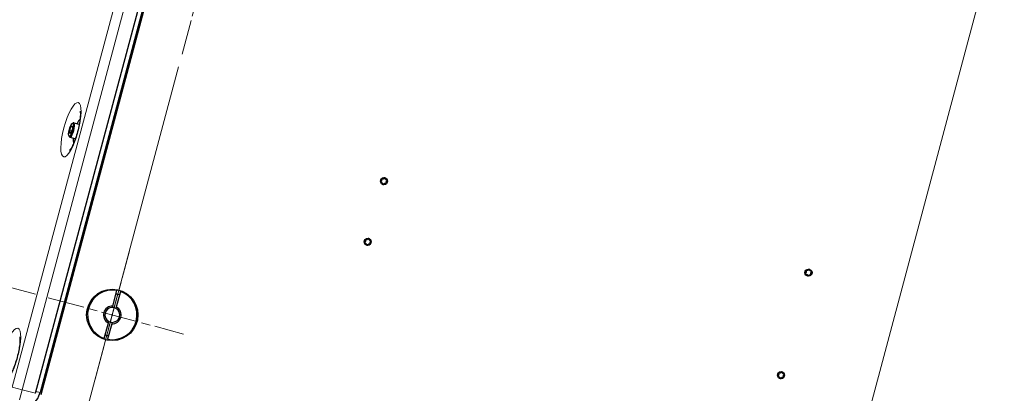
# Model space of a CAD drawing. Header units: millimetres. Extents: x 90 to 4365, y 90 to 3088.
# Tile 28 of 41: x 2469 to 3026, y 769 to 980. Entities that reach past the tile are written whole.
import ezdxf

# ---------------------------------------------------------------- set-up
doc = ezdxf.new("R2010")
doc.units = ezdxf.units.MM
doc.header["$LTSCALE"] = 15
doc.linetypes.add('CHAIN', pattern=[0.3543, 0.2362, -0.0295, 0.0591, -0.0295])
for name, color, linetype, lineweight, true_color in [('Centro (ISO)', 7, 'Continuous', 15, 0x0080bf), ('Quota (ISO)', 7, 'Continuous', 15, 0x008000), ('Visibile sottile (ISO)', 9, 'Continuous', 18, 0x808080)]:
    doc.layers.add(name, color=color, linetype=linetype, lineweight=lineweight, true_color=true_color)
doc.layers.add('Visibile (ISO)', color=7, linetype='Continuous', lineweight=25)
doc.styles.add('Testo nota (ISO)', font='tahoma.ttf')
doc.dimstyles.new('Default (ISO)', dxfattribs={"dimscale": 15, "dimtxt": 2, "dimasz": 1.5, "dimexe": 2, "dimexo": 0.5, "dimgap": 0.5, "dimtad": 1, "dimtoh": 1, "dimrnd": 1e-08, "dimtxsty": 'Testo nota (ISO)', "dimblk": 'Filled-1', "dimcen": 0.09, "dimdle": 10, "dimclrd": 256, "dimclre": 256, "dimclrt": 256, "dimazin": 2, "dimtfac": 0.75, "dimtmove": 0, "dimatfit": 3, "dimfxl": 0, "dimtolj": 1, "dimtzin": 0, "dimlwd": -1, "dimlwe": -1, "dimarcsym": 0})

# ---------------------------------------------------------------- blocks, each defined once
blk = doc.blocks.new('Filled-1')
at = {"color": 0}
for p, q in [((0, 0), (-1, 0.333)), ((-1, 0.333), (-1, -0.333)), ((-1, 0), (0, 0)), ((-1, -0.333), (0, 0))]:
    blk.add_line(p, q, dxfattribs=at)
at = {"color": 0, "flags": 128}
blk.add_lwpolyline([(-1, -0.333), (0, 0), (-1, 0.333), (-1, -0.333)], dxfattribs=at)
at = {"color": 0}
blk.add_solid([(-1, -0.333), (0, 0), (-1, 0.333), (-1, -0.333)], dxfattribs=at)
blk = doc.blocks.new('*D6')
at = {"layer": 'Defpoints', "color": 0, "transparency": 16777216}
for p in [(3033.68, 1071.6), (3076.71, 376.27), (2828.77, 306.84)]:
    blk.add_point(p, dxfattribs=at)
at = {"layer": 'Quota (ISO)', "transparency": 16777216}
for p, q in [((3031.74, 1064.36), (2821, 277.86)), ((3074.77, 369.03), (3034.98, 220.53)), ((3021.01, 255.33), (2850.5, 301.02))]:
    blk.add_line(p, q, dxfattribs=at)
at = {"layer": 'Quota (ISO)', "transparency": 16777216, "xscale": 22.5, "yscale": 22.5, "zscale": 22.5}
for p, rotation in [((2828.77, 306.84), 164.999999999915), ((3042.74, 249.5), 344.999999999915)]:
    blk.add_blockref('Filled-1', p, dxfattribs=dict(at, rotation=rotation))
at = {"layer": 'Quota (ISO)', "transparency": 16777216, "insert": (2919.12, 306.57), "char_height": 30, "attachment_point": 4, "rotation": 345, "style": 'Testo nota (ISO)'}
blk.add_mtext('\\A1; 206', dxfattribs=at)
blk = doc.blocks.new('*D33')
at = {"layer": 'Defpoints', "color": 0, "transparency": 16777216}
for p in [(2485.46, 822.5), (2216.81, 656.37), (2834.89, 490.76)]:
    blk.add_point(p, dxfattribs=at)
at = {"layer": 'Quota (ISO)', "transparency": 16777216}
for p, q in [((2478.22, 824.44), (2247.36, 886.3)), ((2270.52, 856.8), (2222.63, 678.11)), ((2827.64, 492.7), (2187.83, 664.14))]:
    blk.add_line(p, q, dxfattribs=at)
at = {"layer": 'Quota (ISO)', "transparency": 16777216, "xscale": 22.5, "yscale": 22.5, "zscale": 22.5}
for p, rotation in [((2276.34, 878.54), 74.9999999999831), ((2216.81, 656.37), 254.9999999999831)]:
    blk.add_blockref('Filled-1', p, dxfattribs=dict(at, rotation=rotation))
at = {"layer": 'Quota (ISO)', "transparency": 16777216, "insert": (2215.99, 742.67), "char_height": 30, "attachment_point": 4, "rotation": 75, "style": 'Testo nota (ISO)'}
blk.add_mtext('\\A1;230', dxfattribs=at)
blk = doc.blocks.new('*D34')
at = {"layer": 'Defpoints', "color": 0, "transparency": 16777216}
for p in [(3083.66, 1097.03), (2911.38, 470.27), (3188.02, 396.14)]:
    blk.add_point(p, dxfattribs=at)
at = {"layer": 'Quota (ISO)', "transparency": 16777216}
for p, q in [((3090.9, 1095.09), (3385.23, 1016.23)), ((3350.43, 1002.26), (3193.85, 417.87)), ((2918.62, 468.32), (3217, 388.37))]:
    blk.add_line(p, q, dxfattribs=at)
at = {"layer": 'Quota (ISO)', "transparency": 16777216, "xscale": 22.5, "yscale": 22.5, "zscale": 22.5}
for p, rotation in [((3356.26, 1023.99), 74.9999999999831), ((3188.02, 396.14), 254.9999999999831)]:
    blk.add_blockref('Filled-1', p, dxfattribs=dict(at, rotation=rotation))
at = {"layer": 'Quota (ISO)', "transparency": 16777216, "insert": (3241.51, 685.05), "char_height": 30, "attachment_point": 4, "rotation": 75, "style": 'Testo nota (ISO)'}
blk.add_mtext('\\A1;650', dxfattribs=at)
blk = doc.blocks.new('*D35')
at = {"layer": 'Defpoints', "color": 0, "transparency": 16777216}
for p in [(2557.34, 999.95), (2276.34, 878.54), (2485.46, 822.5)]:
    blk.add_point(p, dxfattribs=at)
at = {"layer": 'Quota (ISO)', "transparency": 16777216}
for p, q in [((2550.09, 1001.89), (2296.54, 1069.83)), ((2319.69, 1040.33), (2282.16, 900.27)), ((2478.22, 824.44), (2247.36, 886.3))]:
    blk.add_line(p, q, dxfattribs=at)
at = {"layer": 'Quota (ISO)', "transparency": 16777216, "xscale": 22.5, "yscale": 22.5, "zscale": 22.5}
for p, rotation in [((2325.51, 1062.06), 74.9999999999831), ((2276.34, 878.54), 254.9999999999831)]:
    blk.add_blockref('Filled-1', p, dxfattribs=dict(at, rotation=rotation))
at = {"layer": 'Quota (ISO)', "transparency": 16777216, "insert": (2270.66, 946.65), "char_height": 30, "attachment_point": 4, "rotation": 75, "style": 'Testo nota (ISO)'}
blk.add_mtext('\\A1;190', dxfattribs=at)
blk = doc.blocks.new('*D36')
at = {"layer": 'Defpoints', "color": 0, "transparency": 16777216}
for p in [(2561.15, 960.1), (2865.45, 443.75), (2415.77, 417.5)]:
    blk.add_point(p, dxfattribs=at)
at = {"layer": 'Quota (ISO)', "transparency": 16777216}
for p, q in [((2559.21, 952.86), (2408, 388.52)), ((2863.51, 436.5), (2821, 277.86)), ((2807.03, 312.66), (2437.5, 411.68))]:
    blk.add_line(p, q, dxfattribs=at)
at = {"layer": 'Quota (ISO)', "transparency": 16777216, "xscale": 22.5, "yscale": 22.5, "zscale": 22.5}
for p, rotation in [((2415.77, 417.5), 164.9999999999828), ((2828.77, 306.84), 344.9999999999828)]:
    blk.add_blockref('Filled-1', p, dxfattribs=dict(at, rotation=rotation))
at = {"layer": 'Quota (ISO)', "transparency": 16777216, "insert": (2573.78, 402.64), "char_height": 30, "attachment_point": 4, "rotation": 345, "style": 'Testo nota (ISO)'}
blk.add_mtext('\\A1;427,57', dxfattribs=at)

msp = doc.modelspace()

# ---------------------------------------------------------------- linework, layer by layer
at = {"layer": 'Centro (ISO)', "linetype": 'CHAIN', "ltscale": 5.555937}
for p, q in [((2561.154, 960.101), (2580.566, 1032.546)), ((2511.979, 776.575), (2531.39, 849.02))]:
    msp.add_line(p, q, dxfattribs=at)
at = {"layer": 'Centro (ISO)', "linetype": 'CHAIN', "ltscale": 5.866186}
msp.add_line((2485.462, 822.503), (2561.952, 802.008), dxfattribs=at)
at = {"layer": 'Visibile (ISO)'}
for p, q in [((2478.237, 768.534), (2555.365, 1056.38)), ((2557.405, 1054.798), (2480.795, 768.884)), ((2558.365, 1055.576), (2481.237, 767.73)), ((2497.612, 916.845), (2498.314, 918.999)), ((2498.314, 918.999), (2499.05, 919.555)), ((2499.067, 918.797), (2498.314, 918.999)), ((2499.033, 920.959), (2499.59, 921.308)), ((2499.05, 919.555), (2499.085, 917.958)), ((2499.915, 921.382), (2502.714, 920.632)), ((2497.162, 913.979), (2497.471, 913.398)), ((2498.633, 916.571), (2497.612, 916.845)), ((2497.647, 915.248), (2497.612, 916.845)), ((2498.383, 915.804), (2497.647, 915.248)), ((2499.085, 917.958), (2498.383, 915.804)), ((2497.715, 913.171), (2500.514, 912.421)), ((2521.986, 817.788), (2524.333, 826.545)), ((2526.264, 826.027), (2523.918, 817.271)), ((2517.104, 799.568), (2519.45, 808.324)), ((2521.382, 807.807), (2519.036, 799.05))]:
    msp.add_line(p, q, dxfattribs=at)
for centre, radius in [((2675.362, 888.347), 2), ((2666.174, 854.057), 2), ((2915.502, 836.684), 2), ((2521.684, 812.798), 14.5), ((2899.973, 778.728), 2)]:
    msp.add_circle(centre, radius, dxfattribs=at)
for centre, radius, start, end in [((2673.773, 887.829), 0.279, 126.25948, 269.88011), ((2673.032, 888.839), 0.975, 306.25959, 29.88), ((2673.77, 886.575), 0.975, 6.25948, 89.88011), ((2674.119, 889.464), 0.279, 66.25959, 209.88), ((2674.623, 890.611), 0.975, 246.25948, 329.88011), ((2675.016, 886.712), 0.279, 186.25948, 329.88011), ((2676.101, 886.083), 0.975, 66.25948, 149.88011), ((2675.708, 889.982), 0.279, 6.25948, 149.88011), ((2676.954, 890.119), 0.975, 186.25948, 269.88011), ((2676.605, 887.23), 0.279, 246.25948, 29.88011), ((2677.692, 887.855), 0.975, 126.25948, 209.88011), ((2676.951, 888.866), 0.279, 306.25948, 89.88011), ((2664.585, 853.538), 0.279, 126.25948, 269.88011), ((2663.844, 854.549), 0.975, 306.25959, 29.88), ((2664.582, 852.285), 0.975, 6.25948, 89.88011), ((2664.93, 855.174), 0.279, 66.25959, 209.88), ((2665.435, 856.321), 0.975, 246.25948, 329.88011), ((2665.828, 852.421), 0.279, 186.25948, 329.88011), ((2666.913, 851.792), 0.975, 66.25948, 149.88011), ((2666.519, 855.692), 0.279, 6.25948, 149.88011), ((2667.766, 855.829), 0.975, 186.25948, 269.88011), ((2667.417, 852.94), 0.279, 246.25948, 29.88011), ((2668.504, 853.564), 0.975, 126.25948, 209.88011), ((2667.763, 854.575), 0.279, 306.25948, 89.88011), ((2913.913, 836.166), 0.279, 126.25948, 269.88011), ((2913.171, 837.176), 0.975, 306.25959, 29.88), ((2913.91, 834.912), 0.975, 6.25948, 89.88011), ((2914.258, 837.801), 0.279, 66.25959, 209.88), ((2914.763, 838.948), 0.975, 246.25948, 329.88011), ((2915.847, 838.319), 0.279, 6.25948, 149.88011), ((2917.093, 838.456), 0.975, 186.25948, 269.88011), ((2916.745, 835.567), 0.279, 246.25948, 29.88011), ((2917.832, 836.192), 0.975, 126.25948, 209.88011), ((2917.091, 837.202), 0.279, 306.25948, 89.88011), ((2915.156, 835.049), 0.279, 186.25948, 329.88011), ((2916.241, 834.42), 0.975, 66.25948, 149.88011), ((2521.684, 812.798), 14, 79.09604, 250.90396), ((2521.684, 812.798), 14, 259.09604, 70.90396), ((2521.684, 812.798), 12, 70.21981, 79.78019), ((2521.684, 812.798), 5, 86.53696, 243.46304), ((2521.684, 812.798), 4.188, 88.8144, 241.1856), ((2521.684, 812.798), 5, 266.53696, 63.46304), ((2521.684, 812.798), 4.188, 268.8144, 61.1856), ((2521.684, 812.798), 4.188, 61.1856, 88.8144), ((2521.684, 812.798), 4.188, 241.1856, 268.8144), ((2521.684, 812.798), 12, 250.21981, 259.78019), ((2898.729, 779.845), 0.279, 66.25959, 209.88), ((2899.234, 780.993), 0.975, 246.25948, 329.88011), ((2900.318, 780.364), 0.279, 6.25948, 149.88011), ((2901.564, 780.5), 0.975, 186.25948, 269.88011), ((2898.384, 778.21), 0.279, 126.25948, 269.88011), ((2897.642, 779.221), 0.975, 306.25959, 29.88), ((2898.381, 776.956), 0.975, 6.25948, 89.88011), ((2899.627, 777.093), 0.279, 186.25948, 329.88011), ((2900.711, 776.464), 0.975, 66.25948, 149.88011), ((2901.216, 777.612), 0.279, 246.25948, 29.88011), ((2902.303, 778.236), 0.975, 126.25948, 209.88011), ((2901.562, 779.247), 0.279, 306.25948, 89.88011)]:
    msp.add_arc(centre, radius, start, end, dxfattribs=at)
msp.add_ellipse((2498.349, 917.402), major_axis=(-0.971, -3.622), ratio=0.258819, dxfattribs=at)
for centre, major_axis, start_param, end_param in [((2498.815, 917.277), (1.1, 4.105), 2.8703289, 6.5544491), ((2502.267, 916.352), (1.941, 7.244), 0.3552389, 0.9683417), ((2501.614, 916.527), (1.1, 4.105), 5.9784267, 6.2831853), ((2502.267, 916.352), (-1.941, -7.244), 5.3148436, 5.9279464), ((2501.614, 916.527), (-1.1, -4.105), 0, 0.3047586), ((2479.545, 769.219), (-1.294, -4.83), 0, 1.5707963)]:
    msp.add_ellipse(centre, major_axis=major_axis, ratio=0.258819, start_param=start_param, end_param=end_param, dxfattribs=at)
for points, knots in [([(2503.485, 927.944), (2503.485, 927.944), (2503.485, 927.941), (2503.496, 927.902), (2503.525, 927.771), (2503.584, 927.308), (2503.613, 926.925), (2503.629, 925.868), (2503.604, 925.142), (2503.456, 923.374), (2503.319, 922.3), (2502.918, 919.934), (2502.644, 918.631), (2501.983, 915.981), (2501.593, 914.635), (2500.749, 912.095), (2500.296, 910.899), (2499.414, 908.845), (2498.982, 907.971), (2498.26, 906.69), (2497.955, 906.234), (2497.616, 905.796), (2497.525, 905.703), (2497.525, 905.703)], [3.5469506, 3.5469506, 3.5469506, 3.5469506, 3.5697842, 3.5697842, 3.70491, 3.70491, 3.8805631, 3.8805631, 4.1031334, 4.1031334, 4.3636524, 4.3636524, 4.645894, 4.645894, 4.9361752, 4.9361752, 5.2234749, 5.2234749, 5.4943848, 5.4943848, 5.7275011, 5.7275011, 5.8778273, 5.8778273, 5.8778273, 5.8778273]), ([(2673.624, 888.031), (2673.597, 888.012), (2673.574, 887.986), (2673.539, 887.93), (2673.527, 887.895), (2673.518, 887.822), (2673.522, 887.784), (2673.544, 887.716), (2673.563, 887.683), (2673.613, 887.63), (2673.644, 887.609), (2673.705, 887.584), (2673.739, 887.577), (2673.772, 887.577)], [0.085145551, 0.085145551, 0.085145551, 0.085145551, 0.095628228, 0.095628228, 0.106325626, 0.106325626, 0.117023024, 0.117023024, 0.127720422, 0.127720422, 0.13841782, 0.13841782, 0.148900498, 0.148900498, 0.148900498, 0.148900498]), ([(2673.901, 889.339), (2673.934, 889.282), (2673.961, 889.222), (2674.009, 889.085), (2674.028, 888.996), (2674.041, 888.812), (2674.034, 888.718), (2673.998, 888.545), (2673.966, 888.456), (2673.88, 888.293), (2673.826, 888.22), (2673.727, 888.114), (2673.678, 888.07), (2673.624, 888.031)], [0.45465696, 0.45465696, 0.45465696, 0.45465696, 0.47514564, 0.47514564, 0.50159168, 0.50159168, 0.52803773, 0.52803773, 0.55448378, 0.55448378, 0.58092983, 0.58092983, 0.6014185, 0.6014185, 0.6014185, 0.6014185]), ([(2673.772, 887.577), (2673.838, 887.578), (2673.904, 887.571), (2674.046, 887.544), (2674.133, 887.517), (2674.299, 887.436), (2674.377, 887.382), (2674.508, 887.265), (2674.57, 887.192), (2674.668, 887.037), (2674.704, 886.953), (2674.747, 886.815), (2674.76, 886.75), (2674.767, 886.684)], [0.45465579, 0.45465579, 0.45465579, 0.45465579, 0.4751446, 0.4751446, 0.5015906, 0.5015906, 0.52803661, 0.52803661, 0.55448261, 0.55448261, 0.58092861, 0.58092861, 0.60141742, 0.60141742, 0.60141742, 0.60141742]), ([(2674.22, 889.694), (2674.189, 889.708), (2674.156, 889.715), (2674.089, 889.717), (2674.053, 889.71), (2673.985, 889.682), (2673.954, 889.659), (2673.907, 889.606), (2673.888, 889.573), (2673.866, 889.503), (2673.864, 889.466), (2673.873, 889.4), (2673.884, 889.368), (2673.901, 889.339)], [0.085145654, 0.085145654, 0.085145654, 0.085145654, 0.095628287, 0.095628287, 0.106325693, 0.106325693, 0.117023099, 0.117023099, 0.127720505, 0.127720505, 0.138417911, 0.138417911, 0.148900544, 0.148900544, 0.148900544, 0.148900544]), ([(2675.49, 890.109), (2675.458, 890.051), (2675.419, 889.998), (2675.324, 889.888), (2675.257, 889.826), (2675.105, 889.724), (2675.019, 889.683), (2674.851, 889.628), (2674.758, 889.611), (2674.574, 889.604), (2674.484, 889.614), (2674.342, 889.646), (2674.28, 889.667), (2674.22, 889.694)], [0.45465579, 0.45465579, 0.45465579, 0.45465579, 0.4751446, 0.4751446, 0.5015906, 0.5015906, 0.52803661, 0.52803661, 0.55448261, 0.55448261, 0.58092861, 0.58092861, 0.60141741, 0.60141741, 0.60141741, 0.60141741]), ([(2674.767, 886.684), (2674.77, 886.651), (2674.78, 886.618), (2674.812, 886.56), (2674.836, 886.532), (2674.894, 886.487), (2674.929, 886.472), (2674.999, 886.457), (2675.037, 886.457), (2675.109, 886.474), (2675.142, 886.49), (2675.195, 886.531), (2675.217, 886.557), (2675.234, 886.586)], [0.085145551, 0.085145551, 0.085145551, 0.085145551, 0.095628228, 0.095628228, 0.106325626, 0.106325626, 0.117023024, 0.117023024, 0.127720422, 0.127720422, 0.13841782, 0.13841782, 0.148900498, 0.148900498, 0.148900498, 0.148900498]), ([(2675.234, 886.586), (2675.266, 886.643), (2675.305, 886.697), (2675.399, 886.806), (2675.467, 886.868), (2675.619, 886.97), (2675.705, 887.012), (2675.873, 887.066), (2675.966, 887.084), (2676.15, 887.091), (2676.24, 887.081), (2676.382, 887.048), (2676.444, 887.027), (2676.504, 887)], [0.45465579, 0.45465579, 0.45465579, 0.45465579, 0.4751446, 0.4751446, 0.5015906, 0.5015906, 0.52803661, 0.52803661, 0.55448261, 0.55448261, 0.58092861, 0.58092861, 0.60141742, 0.60141742, 0.60141742, 0.60141742]), ([(2675.957, 890.01), (2675.954, 890.043), (2675.944, 890.076), (2675.912, 890.134), (2675.888, 890.163), (2675.83, 890.207), (2675.795, 890.222), (2675.725, 890.237), (2675.687, 890.237), (2675.615, 890.22), (2675.582, 890.204), (2675.529, 890.163), (2675.507, 890.138), (2675.49, 890.109)], [0.085145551, 0.085145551, 0.085145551, 0.085145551, 0.095628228, 0.095628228, 0.106325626, 0.106325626, 0.117023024, 0.117023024, 0.127720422, 0.127720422, 0.13841782, 0.13841782, 0.148900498, 0.148900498, 0.148900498, 0.148900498]), ([(2676.952, 889.117), (2676.886, 889.116), (2676.82, 889.123), (2676.678, 889.15), (2676.591, 889.178), (2676.425, 889.258), (2676.347, 889.312), (2676.216, 889.43), (2676.154, 889.502), (2676.056, 889.658), (2676.02, 889.741), (2675.977, 889.88), (2675.964, 889.944), (2675.957, 890.01)], [0.45465579, 0.45465579, 0.45465579, 0.45465579, 0.4751446, 0.4751446, 0.5015906, 0.5015906, 0.52803661, 0.52803661, 0.55448261, 0.55448261, 0.58092861, 0.58092861, 0.60141742, 0.60141742, 0.60141742, 0.60141742]), ([(2676.504, 887), (2676.535, 886.986), (2676.568, 886.979), (2676.635, 886.977), (2676.671, 886.984), (2676.739, 887.012), (2676.77, 887.035), (2676.817, 887.088), (2676.836, 887.121), (2676.858, 887.191), (2676.86, 887.228), (2676.851, 887.294), (2676.84, 887.327), (2676.823, 887.355)], [0.085145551, 0.085145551, 0.085145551, 0.085145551, 0.095628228, 0.095628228, 0.106325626, 0.106325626, 0.117023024, 0.117023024, 0.127720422, 0.127720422, 0.13841782, 0.13841782, 0.148900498, 0.148900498, 0.148900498, 0.148900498]), ([(2676.823, 887.355), (2676.79, 887.412), (2676.763, 887.472), (2676.715, 887.609), (2676.696, 887.698), (2676.683, 887.882), (2676.69, 887.976), (2676.726, 888.149), (2676.758, 888.238), (2676.844, 888.401), (2676.898, 888.475), (2676.997, 888.581), (2677.046, 888.624), (2677.1, 888.663)], [0.45465579, 0.45465579, 0.45465579, 0.45465579, 0.4751446, 0.4751446, 0.5015906, 0.5015906, 0.52803661, 0.52803661, 0.55448261, 0.55448261, 0.58092861, 0.58092861, 0.60141742, 0.60141742, 0.60141742, 0.60141742]), ([(2677.1, 888.663), (2677.127, 888.682), (2677.15, 888.708), (2677.185, 888.764), (2677.197, 888.799), (2677.206, 888.872), (2677.202, 888.91), (2677.18, 888.978), (2677.161, 889.011), (2677.111, 889.064), (2677.08, 889.085), (2677.019, 889.11), (2676.985, 889.117), (2676.952, 889.117)], [0.085145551, 0.085145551, 0.085145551, 0.085145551, 0.095628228, 0.095628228, 0.106325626, 0.106325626, 0.117023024, 0.117023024, 0.127720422, 0.127720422, 0.13841782, 0.13841782, 0.148900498, 0.148900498, 0.148900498, 0.148900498]), ([(2664.436, 853.741), (2664.409, 853.721), (2664.386, 853.696), (2664.351, 853.639), (2664.339, 853.605), (2664.33, 853.532), (2664.334, 853.494), (2664.356, 853.426), (2664.375, 853.393), (2664.425, 853.339), (2664.456, 853.319), (2664.517, 853.294), (2664.551, 853.287), (2664.584, 853.287)], [0.085145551, 0.085145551, 0.085145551, 0.085145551, 0.095628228, 0.095628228, 0.106325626, 0.106325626, 0.117023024, 0.117023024, 0.127720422, 0.127720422, 0.13841782, 0.13841782, 0.148900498, 0.148900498, 0.148900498, 0.148900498]), ([(2664.713, 855.048), (2664.746, 854.992), (2664.773, 854.932), (2664.821, 854.795), (2664.84, 854.706), (2664.853, 854.522), (2664.846, 854.427), (2664.809, 854.255), (2664.778, 854.165), (2664.692, 854.003), (2664.638, 853.929), (2664.539, 853.823), (2664.49, 853.78), (2664.436, 853.741)], [0.45465696, 0.45465696, 0.45465696, 0.45465696, 0.47514564, 0.47514564, 0.50159168, 0.50159168, 0.52803773, 0.52803773, 0.55448378, 0.55448378, 0.58092983, 0.58092983, 0.6014185, 0.6014185, 0.6014185, 0.6014185]), ([(2664.584, 853.287), (2664.65, 853.287), (2664.716, 853.281), (2664.858, 853.254), (2664.945, 853.226), (2665.11, 853.145), (2665.189, 853.092), (2665.32, 852.974), (2665.382, 852.902), (2665.48, 852.746), (2665.516, 852.663), (2665.559, 852.524), (2665.572, 852.46), (2665.579, 852.394)], [0.45465579, 0.45465579, 0.45465579, 0.45465579, 0.4751446, 0.4751446, 0.5015906, 0.5015906, 0.52803661, 0.52803661, 0.55448261, 0.55448261, 0.58092861, 0.58092861, 0.60141742, 0.60141742, 0.60141742, 0.60141742]), ([(2665.032, 855.404), (2665.001, 855.417), (2664.968, 855.425), (2664.901, 855.426), (2664.865, 855.42), (2664.797, 855.391), (2664.766, 855.369), (2664.719, 855.316), (2664.7, 855.283), (2664.678, 855.213), (2664.676, 855.176), (2664.685, 855.11), (2664.696, 855.077), (2664.713, 855.048)], [0.085145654, 0.085145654, 0.085145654, 0.085145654, 0.095628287, 0.095628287, 0.106325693, 0.106325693, 0.117023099, 0.117023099, 0.127720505, 0.127720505, 0.138417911, 0.138417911, 0.148900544, 0.148900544, 0.148900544, 0.148900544]), ([(2666.302, 855.818), (2666.269, 855.761), (2666.231, 855.707), (2666.136, 855.598), (2666.069, 855.536), (2665.916, 855.433), (2665.831, 855.392), (2665.663, 855.338), (2665.57, 855.32), (2665.386, 855.313), (2665.296, 855.323), (2665.154, 855.356), (2665.092, 855.377), (2665.032, 855.404)], [0.45465579, 0.45465579, 0.45465579, 0.45465579, 0.4751446, 0.4751446, 0.5015906, 0.5015906, 0.52803661, 0.52803661, 0.55448261, 0.55448261, 0.58092861, 0.58092861, 0.60141741, 0.60141741, 0.60141741, 0.60141741]), ([(2665.579, 852.394), (2665.582, 852.361), (2665.592, 852.328), (2665.624, 852.27), (2665.648, 852.241), (2665.706, 852.197), (2665.741, 852.181), (2665.811, 852.167), (2665.849, 852.167), (2665.921, 852.184), (2665.954, 852.2), (2666.007, 852.24), (2666.029, 852.266), (2666.046, 852.295)], [0.085145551, 0.085145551, 0.085145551, 0.085145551, 0.095628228, 0.095628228, 0.106325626, 0.106325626, 0.117023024, 0.117023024, 0.127720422, 0.127720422, 0.13841782, 0.13841782, 0.148900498, 0.148900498, 0.148900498, 0.148900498]), ([(2666.046, 852.295), (2666.078, 852.353), (2666.117, 852.406), (2666.211, 852.516), (2666.279, 852.577), (2666.431, 852.68), (2666.517, 852.721), (2666.685, 852.776), (2666.778, 852.793), (2666.962, 852.8), (2667.052, 852.79), (2667.194, 852.758), (2667.256, 852.737), (2667.316, 852.71)], [0.45465579, 0.45465579, 0.45465579, 0.45465579, 0.4751446, 0.4751446, 0.5015906, 0.5015906, 0.52803661, 0.52803661, 0.55448261, 0.55448261, 0.58092861, 0.58092861, 0.60141742, 0.60141742, 0.60141742, 0.60141742]), ([(2666.769, 855.719), (2666.766, 855.753), (2666.756, 855.786), (2666.724, 855.844), (2666.7, 855.872), (2666.641, 855.916), (2666.607, 855.932), (2666.537, 855.947), (2666.499, 855.947), (2666.427, 855.93), (2666.394, 855.913), (2666.341, 855.873), (2666.319, 855.847), (2666.302, 855.818)], [0.085145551, 0.085145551, 0.085145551, 0.085145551, 0.095628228, 0.095628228, 0.106325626, 0.106325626, 0.117023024, 0.117023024, 0.127720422, 0.127720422, 0.13841782, 0.13841782, 0.148900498, 0.148900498, 0.148900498, 0.148900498]), ([(2667.763, 854.827), (2667.698, 854.826), (2667.632, 854.832), (2667.49, 854.86), (2667.403, 854.887), (2667.237, 854.968), (2667.159, 855.022), (2667.028, 855.139), (2666.966, 855.212), (2666.868, 855.367), (2666.831, 855.451), (2666.789, 855.589), (2666.776, 855.654), (2666.769, 855.719)], [0.45465579, 0.45465579, 0.45465579, 0.45465579, 0.4751446, 0.4751446, 0.5015906, 0.5015906, 0.52803661, 0.52803661, 0.55448261, 0.55448261, 0.58092861, 0.58092861, 0.60141742, 0.60141742, 0.60141742, 0.60141742]), ([(2667.316, 852.71), (2667.347, 852.696), (2667.38, 852.689), (2667.447, 852.687), (2667.483, 852.693), (2667.551, 852.722), (2667.582, 852.744), (2667.629, 852.797), (2667.648, 852.831), (2667.67, 852.901), (2667.672, 852.938), (2667.663, 853.004), (2667.652, 853.036), (2667.635, 853.065)], [0.085145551, 0.085145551, 0.085145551, 0.085145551, 0.095628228, 0.095628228, 0.106325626, 0.106325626, 0.117023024, 0.117023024, 0.127720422, 0.127720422, 0.13841782, 0.13841782, 0.148900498, 0.148900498, 0.148900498, 0.148900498]), ([(2667.635, 853.065), (2667.602, 853.122), (2667.575, 853.182), (2667.527, 853.319), (2667.507, 853.408), (2667.495, 853.591), (2667.502, 853.686), (2667.538, 853.859), (2667.57, 853.948), (2667.656, 854.111), (2667.71, 854.184), (2667.809, 854.29), (2667.858, 854.334), (2667.912, 854.373)], [0.45465579, 0.45465579, 0.45465579, 0.45465579, 0.4751446, 0.4751446, 0.5015906, 0.5015906, 0.52803661, 0.52803661, 0.55448261, 0.55448261, 0.58092861, 0.58092861, 0.60141742, 0.60141742, 0.60141742, 0.60141742]), ([(2667.912, 854.373), (2667.939, 854.392), (2667.962, 854.417), (2667.996, 854.474), (2668.009, 854.509), (2668.018, 854.582), (2668.014, 854.62), (2667.992, 854.687), (2667.973, 854.72), (2667.923, 854.774), (2667.892, 854.795), (2667.831, 854.82), (2667.797, 854.827), (2667.763, 854.827)], [0.085145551, 0.085145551, 0.085145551, 0.085145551, 0.095628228, 0.095628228, 0.106325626, 0.106325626, 0.117023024, 0.117023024, 0.127720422, 0.127720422, 0.13841782, 0.13841782, 0.148900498, 0.148900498, 0.148900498, 0.148900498]), ([(2913.764, 836.368), (2913.737, 836.349), (2913.714, 836.323), (2913.679, 836.267), (2913.666, 836.232), (2913.657, 836.159), (2913.661, 836.121), (2913.683, 836.053), (2913.703, 836.02), (2913.753, 835.967), (2913.784, 835.946), (2913.845, 835.921), (2913.879, 835.914), (2913.912, 835.914)], [0.085145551, 0.085145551, 0.085145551, 0.085145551, 0.095628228, 0.095628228, 0.106325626, 0.106325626, 0.117023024, 0.117023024, 0.127720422, 0.127720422, 0.13841782, 0.13841782, 0.148900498, 0.148900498, 0.148900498, 0.148900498]), ([(2914.04, 837.676), (2914.074, 837.619), (2914.101, 837.559), (2914.149, 837.422), (2914.168, 837.333), (2914.181, 837.149), (2914.174, 837.055), (2914.137, 836.882), (2914.105, 836.793), (2914.02, 836.63), (2913.966, 836.556), (2913.867, 836.45), (2913.818, 836.407), (2913.764, 836.368)], [0.45465696, 0.45465696, 0.45465696, 0.45465696, 0.47514564, 0.47514564, 0.50159168, 0.50159168, 0.52803773, 0.52803773, 0.55448378, 0.55448378, 0.58092983, 0.58092983, 0.6014185, 0.6014185, 0.6014185, 0.6014185]), ([(2913.912, 835.914), (2913.978, 835.915), (2914.044, 835.908), (2914.186, 835.881), (2914.273, 835.854), (2914.438, 835.773), (2914.517, 835.719), (2914.648, 835.601), (2914.709, 835.529), (2914.807, 835.373), (2914.844, 835.29), (2914.886, 835.151), (2914.9, 835.087), (2914.906, 835.021)], [0.45465579, 0.45465579, 0.45465579, 0.45465579, 0.4751446, 0.4751446, 0.5015906, 0.5015906, 0.52803661, 0.52803661, 0.55448261, 0.55448261, 0.58092861, 0.58092861, 0.60141742, 0.60141742, 0.60141742, 0.60141742]), ([(2914.359, 838.031), (2914.329, 838.045), (2914.295, 838.052), (2914.229, 838.054), (2914.192, 838.047), (2914.125, 838.019), (2914.094, 837.996), (2914.046, 837.943), (2914.027, 837.91), (2914.006, 837.84), (2914.004, 837.803), (2914.012, 837.737), (2914.023, 837.705), (2914.04, 837.676)], [0.085145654, 0.085145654, 0.085145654, 0.085145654, 0.095628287, 0.095628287, 0.106325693, 0.106325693, 0.117023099, 0.117023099, 0.127720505, 0.127720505, 0.138417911, 0.138417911, 0.148900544, 0.148900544, 0.148900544, 0.148900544]), ([(2915.63, 838.445), (2915.597, 838.388), (2915.559, 838.334), (2915.464, 838.225), (2915.397, 838.163), (2915.244, 838.061), (2915.159, 838.019), (2914.991, 837.965), (2914.898, 837.948), (2914.714, 837.94), (2914.623, 837.95), (2914.482, 837.983), (2914.42, 838.004), (2914.359, 838.031)], [0.45465579, 0.45465579, 0.45465579, 0.45465579, 0.4751446, 0.4751446, 0.5015906, 0.5015906, 0.52803661, 0.52803661, 0.55448261, 0.55448261, 0.58092861, 0.58092861, 0.60141741, 0.60141741, 0.60141741, 0.60141741]), ([(2916.097, 838.347), (2916.094, 838.38), (2916.083, 838.413), (2916.052, 838.471), (2916.028, 838.5), (2915.969, 838.544), (2915.934, 838.559), (2915.865, 838.574), (2915.826, 838.574), (2915.755, 838.557), (2915.722, 838.541), (2915.669, 838.5), (2915.646, 838.474), (2915.63, 838.445)], [0.085145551, 0.085145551, 0.085145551, 0.085145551, 0.095628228, 0.095628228, 0.106325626, 0.106325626, 0.117023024, 0.117023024, 0.127720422, 0.127720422, 0.13841782, 0.13841782, 0.148900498, 0.148900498, 0.148900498, 0.148900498]), ([(2917.091, 837.454), (2917.025, 837.453), (2916.96, 837.46), (2916.817, 837.487), (2916.73, 837.514), (2916.565, 837.595), (2916.487, 837.649), (2916.356, 837.767), (2916.294, 837.839), (2916.196, 837.994), (2916.159, 838.078), (2916.117, 838.217), (2916.104, 838.281), (2916.097, 838.347)], [0.45465579, 0.45465579, 0.45465579, 0.45465579, 0.4751446, 0.4751446, 0.5015906, 0.5015906, 0.52803661, 0.52803661, 0.55448261, 0.55448261, 0.58092861, 0.58092861, 0.60141742, 0.60141742, 0.60141742, 0.60141742]), ([(2916.644, 835.337), (2916.674, 835.323), (2916.708, 835.316), (2916.774, 835.314), (2916.811, 835.321), (2916.878, 835.349), (2916.909, 835.372), (2916.957, 835.425), (2916.976, 835.458), (2916.997, 835.528), (2917, 835.565), (2916.991, 835.631), (2916.98, 835.663), (2916.963, 835.692)], [0.085145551, 0.085145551, 0.085145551, 0.085145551, 0.095628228, 0.095628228, 0.106325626, 0.106325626, 0.117023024, 0.117023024, 0.127720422, 0.127720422, 0.13841782, 0.13841782, 0.148900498, 0.148900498, 0.148900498, 0.148900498]), ([(2916.963, 835.692), (2916.93, 835.749), (2916.902, 835.809), (2916.855, 835.946), (2916.835, 836.035), (2916.823, 836.219), (2916.83, 836.313), (2916.866, 836.486), (2916.898, 836.575), (2916.984, 836.738), (2917.038, 836.812), (2917.137, 836.917), (2917.186, 836.961), (2917.239, 837)], [0.45465579, 0.45465579, 0.45465579, 0.45465579, 0.4751446, 0.4751446, 0.5015906, 0.5015906, 0.52803661, 0.52803661, 0.55448261, 0.55448261, 0.58092861, 0.58092861, 0.60141742, 0.60141742, 0.60141742, 0.60141742]), ([(2917.239, 837), (2917.266, 837.019), (2917.29, 837.045), (2917.324, 837.101), (2917.337, 837.136), (2917.346, 837.209), (2917.342, 837.247), (2917.32, 837.315), (2917.301, 837.348), (2917.251, 837.401), (2917.22, 837.422), (2917.158, 837.447), (2917.125, 837.454), (2917.091, 837.454)], [0.085145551, 0.085145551, 0.085145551, 0.085145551, 0.095628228, 0.095628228, 0.106325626, 0.106325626, 0.117023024, 0.117023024, 0.127720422, 0.127720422, 0.13841782, 0.13841782, 0.148900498, 0.148900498, 0.148900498, 0.148900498]), ([(2914.906, 835.021), (2914.91, 834.988), (2914.92, 834.955), (2914.952, 834.897), (2914.976, 834.868), (2915.034, 834.824), (2915.069, 834.809), (2915.139, 834.794), (2915.177, 834.794), (2915.248, 834.811), (2915.282, 834.827), (2915.334, 834.868), (2915.357, 834.894), (2915.374, 834.923)], [0.085145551, 0.085145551, 0.085145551, 0.085145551, 0.095628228, 0.095628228, 0.106325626, 0.106325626, 0.117023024, 0.117023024, 0.127720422, 0.127720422, 0.13841782, 0.13841782, 0.148900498, 0.148900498, 0.148900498, 0.148900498]), ([(2915.374, 834.923), (2915.406, 834.98), (2915.444, 835.034), (2915.539, 835.143), (2915.607, 835.205), (2915.759, 835.307), (2915.845, 835.349), (2916.012, 835.403), (2916.106, 835.42), (2916.29, 835.428), (2916.38, 835.418), (2916.521, 835.385), (2916.584, 835.364), (2916.644, 835.337)], [0.45465579, 0.45465579, 0.45465579, 0.45465579, 0.4751446, 0.4751446, 0.5015906, 0.5015906, 0.52803661, 0.52803661, 0.55448261, 0.55448261, 0.58092861, 0.58092861, 0.60141742, 0.60141742, 0.60141742, 0.60141742]), ([(2469.321, 800.442), (2469.321, 800.442), (2469.321, 800.439), (2469.332, 800.4), (2469.361, 800.269), (2469.42, 799.805), (2469.449, 799.423), (2469.465, 798.366), (2469.439, 797.64), (2469.292, 795.872), (2469.155, 794.798), (2468.754, 792.431), (2468.48, 791.128), (2467.819, 788.479), (2467.428, 787.133), (2466.585, 784.592), (2466.132, 783.397), (2465.249, 781.343), (2464.818, 780.469), (2464.096, 779.188), (2463.79, 778.732), (2463.452, 778.294), (2463.361, 778.201), (2463.361, 778.201)], [3.5469506, 3.5469506, 3.5469506, 3.5469506, 3.5697842, 3.5697842, 3.70491, 3.70491, 3.8805631, 3.8805631, 4.1031334, 4.1031334, 4.3636524, 4.3636524, 4.645894, 4.645894, 4.9361752, 4.9361752, 5.2234749, 5.2234749, 5.4943848, 5.4943848, 5.7275011, 5.7275011, 5.8778273, 5.8778273, 5.8778273, 5.8778273]), ([(2637.153, 492.072), (2623.949, 514.376), (2610.023, 536.218), (2580.788, 578.881), (2565.479, 599.704), (2533.545, 640.238), (2516.92, 659.95), (2482.426, 698.178), (2464.557, 716.694), (2427.672, 752.433), (2408.656, 769.657), (2389.1, 786.207)], [5.52603518, 5.52603518, 5.52603518, 5.52603518, 5.59201825, 5.59201825, 5.65800132, 5.65800132, 5.72398439, 5.72398439, 5.78996747, 5.78996747, 5.85588641, 5.85588641, 5.85588641, 5.85588641]), ([(2898.83, 780.075), (2898.8, 780.089), (2898.766, 780.097), (2898.7, 780.098), (2898.663, 780.092), (2898.596, 780.063), (2898.565, 780.041), (2898.517, 779.988), (2898.498, 779.955), (2898.477, 779.884), (2898.475, 779.847), (2898.483, 779.782), (2898.494, 779.749), (2898.511, 779.72)], [0.085145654, 0.085145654, 0.085145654, 0.085145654, 0.095628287, 0.095628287, 0.106325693, 0.106325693, 0.117023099, 0.117023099, 0.127720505, 0.127720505, 0.138417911, 0.138417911, 0.148900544, 0.148900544, 0.148900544, 0.148900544]), ([(2900.101, 780.49), (2900.068, 780.433), (2900.03, 780.379), (2899.935, 780.269), (2899.868, 780.208), (2899.715, 780.105), (2899.63, 780.064), (2899.462, 780.009), (2899.369, 779.992), (2899.185, 779.985), (2899.094, 779.995), (2898.953, 780.028), (2898.89, 780.048), (2898.83, 780.075)], [0.45465579, 0.45465579, 0.45465579, 0.45465579, 0.4751446, 0.4751446, 0.5015906, 0.5015906, 0.52803661, 0.52803661, 0.55448261, 0.55448261, 0.58092861, 0.58092861, 0.60141741, 0.60141741, 0.60141741, 0.60141741]), ([(2900.568, 780.391), (2900.565, 780.424), (2900.554, 780.457), (2900.522, 780.515), (2900.499, 780.544), (2900.44, 780.588), (2900.405, 780.604), (2900.335, 780.618), (2900.297, 780.618), (2900.226, 780.602), (2900.193, 780.585), (2900.14, 780.545), (2900.117, 780.519), (2900.101, 780.49)], [0.085145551, 0.085145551, 0.085145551, 0.085145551, 0.095628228, 0.095628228, 0.106325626, 0.106325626, 0.117023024, 0.117023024, 0.127720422, 0.127720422, 0.13841782, 0.13841782, 0.148900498, 0.148900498, 0.148900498, 0.148900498]), ([(2901.562, 779.498), (2901.496, 779.498), (2901.431, 779.504), (2901.288, 779.531), (2901.201, 779.559), (2901.036, 779.64), (2900.958, 779.693), (2900.826, 779.811), (2900.765, 779.883), (2900.667, 780.039), (2900.63, 780.122), (2900.588, 780.261), (2900.575, 780.326), (2900.568, 780.391)], [0.45465579, 0.45465579, 0.45465579, 0.45465579, 0.4751446, 0.4751446, 0.5015906, 0.5015906, 0.52803661, 0.52803661, 0.55448261, 0.55448261, 0.58092861, 0.58092861, 0.60141742, 0.60141742, 0.60141742, 0.60141742]), ([(2898.235, 778.413), (2898.208, 778.393), (2898.185, 778.368), (2898.15, 778.311), (2898.137, 778.276), (2898.128, 778.203), (2898.132, 778.165), (2898.154, 778.098), (2898.174, 778.065), (2898.224, 778.011), (2898.255, 777.991), (2898.316, 777.965), (2898.35, 777.958), (2898.383, 777.959)], [0.085145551, 0.085145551, 0.085145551, 0.085145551, 0.095628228, 0.095628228, 0.106325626, 0.106325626, 0.117023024, 0.117023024, 0.127720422, 0.127720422, 0.13841782, 0.13841782, 0.148900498, 0.148900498, 0.148900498, 0.148900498]), ([(2898.511, 779.72), (2898.545, 779.663), (2898.572, 779.603), (2898.619, 779.466), (2898.639, 779.377), (2898.652, 779.194), (2898.645, 779.099), (2898.608, 778.927), (2898.576, 778.837), (2898.491, 778.674), (2898.437, 778.601), (2898.338, 778.495), (2898.288, 778.451), (2898.235, 778.413)], [0.45465696, 0.45465696, 0.45465696, 0.45465696, 0.47514564, 0.47514564, 0.50159168, 0.50159168, 0.52803773, 0.52803773, 0.55448378, 0.55448378, 0.58092983, 0.58092983, 0.6014185, 0.6014185, 0.6014185, 0.6014185]), ([(2898.383, 777.959), (2898.449, 777.959), (2898.515, 777.953), (2898.657, 777.926), (2898.744, 777.898), (2898.909, 777.817), (2898.988, 777.764), (2899.119, 777.646), (2899.18, 777.574), (2899.278, 777.418), (2899.315, 777.334), (2899.357, 777.196), (2899.371, 777.131), (2899.377, 777.066)], [0.45465579, 0.45465579, 0.45465579, 0.45465579, 0.4751446, 0.4751446, 0.5015906, 0.5015906, 0.52803661, 0.52803661, 0.55448261, 0.55448261, 0.58092861, 0.58092861, 0.60141742, 0.60141742, 0.60141742, 0.60141742]), ([(2899.377, 777.066), (2899.381, 777.032), (2899.391, 777), (2899.423, 776.941), (2899.446, 776.913), (2899.505, 776.869), (2899.54, 776.853), (2899.61, 776.838), (2899.648, 776.839), (2899.719, 776.855), (2899.753, 776.872), (2899.805, 776.912), (2899.828, 776.938), (2899.844, 776.967)], [0.085145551, 0.085145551, 0.085145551, 0.085145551, 0.095628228, 0.095628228, 0.106325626, 0.106325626, 0.117023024, 0.117023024, 0.127720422, 0.127720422, 0.13841782, 0.13841782, 0.148900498, 0.148900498, 0.148900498, 0.148900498]), ([(2899.844, 776.967), (2899.877, 777.024), (2899.915, 777.078), (2900.01, 777.188), (2900.077, 777.249), (2900.23, 777.352), (2900.316, 777.393), (2900.483, 777.448), (2900.577, 777.465), (2900.76, 777.472), (2900.851, 777.462), (2900.992, 777.429), (2901.055, 777.409), (2901.115, 777.381)], [0.45465579, 0.45465579, 0.45465579, 0.45465579, 0.4751446, 0.4751446, 0.5015906, 0.5015906, 0.52803661, 0.52803661, 0.55448261, 0.55448261, 0.58092861, 0.58092861, 0.60141742, 0.60141742, 0.60141742, 0.60141742]), ([(2901.115, 777.381), (2901.145, 777.368), (2901.179, 777.36), (2901.245, 777.359), (2901.282, 777.365), (2901.349, 777.394), (2901.38, 777.416), (2901.428, 777.469), (2901.447, 777.502), (2901.468, 777.573), (2901.471, 777.61), (2901.462, 777.675), (2901.451, 777.708), (2901.434, 777.737)], [0.085145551, 0.085145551, 0.085145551, 0.085145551, 0.095628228, 0.095628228, 0.106325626, 0.106325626, 0.117023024, 0.117023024, 0.127720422, 0.127720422, 0.13841782, 0.13841782, 0.148900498, 0.148900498, 0.148900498, 0.148900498]), ([(2901.434, 777.737), (2901.401, 777.794), (2901.373, 777.854), (2901.326, 777.991), (2901.306, 778.08), (2901.293, 778.263), (2901.301, 778.358), (2901.337, 778.53), (2901.369, 778.62), (2901.455, 778.782), (2901.509, 778.856), (2901.607, 778.962), (2901.657, 779.006), (2901.71, 779.044)], [0.45465579, 0.45465579, 0.45465579, 0.45465579, 0.4751446, 0.4751446, 0.5015906, 0.5015906, 0.52803661, 0.52803661, 0.55448261, 0.55448261, 0.58092861, 0.58092861, 0.60141742, 0.60141742, 0.60141742, 0.60141742]), ([(2901.71, 779.044), (2901.737, 779.064), (2901.761, 779.089), (2901.795, 779.146), (2901.808, 779.181), (2901.817, 779.253), (2901.813, 779.291), (2901.791, 779.359), (2901.772, 779.392), (2901.721, 779.446), (2901.691, 779.466), (2901.629, 779.492), (2901.596, 779.498), (2901.562, 779.498)], [0.085145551, 0.085145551, 0.085145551, 0.085145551, 0.095628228, 0.095628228, 0.106325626, 0.106325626, 0.117023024, 0.117023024, 0.127720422, 0.127720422, 0.13841782, 0.13841782, 0.148900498, 0.148900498, 0.148900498, 0.148900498])]:
    msp.add_open_spline(points, degree=3, knots=knots, dxfattribs=at)
for points, weights in [([(2521.771, 816.985), (2521.869, 817.351), (2521.986, 817.788)], [1, 1.00412650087, 1]), ([(2523.918, 817.271), (2523.801, 816.833), (2523.703, 816.467)], [1, 1.00412650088, 1]), ([(2519.45, 808.324), (2519.568, 808.762), (2519.666, 809.128)], [1, 1.00412650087, 1]), ([(2521.598, 808.61), (2521.499, 808.244), (2521.382, 807.807)], [1, 1.00412650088, 1])]:
    msp.add_rational_spline(points, weights, degree=2, dxfattribs=at)
at = {"layer": 'Visibile sottile (ISO)'}
for p, q in [((2542.214, 1059.904), (2465.086, 772.058)), ((2470.684, 770.558), (2547.812, 1058.404)), ((2673.608, 888.053), (2673.624, 888.031)), ((2673.772, 887.55), (2673.772, 887.577)), ((2673.877, 889.325), (2673.901, 889.339)), ((2674.231, 889.719), (2674.22, 889.694)), ((2674.74, 886.681), (2674.767, 886.684)), ((2675.257, 886.572), (2675.234, 886.586)), ((2675.467, 890.122), (2675.49, 890.109)), ((2675.984, 890.013), (2675.957, 890.01)), ((2676.493, 886.975), (2676.504, 887)), ((2676.847, 887.369), (2676.823, 887.355)), ((2676.952, 889.144), (2676.952, 889.117)), ((2677.116, 888.641), (2677.1, 888.663)), ((2664.42, 853.763), (2664.436, 853.741)), ((2664.584, 853.26), (2664.584, 853.287)), ((2664.689, 855.035), (2664.713, 855.048)), ((2665.043, 855.429), (2665.032, 855.404)), ((2665.551, 852.391), (2665.579, 852.394)), ((2666.069, 852.282), (2666.046, 852.295)), ((2666.278, 855.832), (2666.302, 855.818)), ((2666.796, 855.722), (2666.769, 855.719)), ((2667.305, 852.685), (2667.316, 852.71)), ((2667.659, 853.079), (2667.635, 853.065)), ((2667.763, 854.854), (2667.763, 854.827)), ((2667.928, 854.351), (2667.912, 854.373)), ((2913.748, 836.39), (2913.764, 836.368)), ((2913.912, 835.887), (2913.912, 835.914)), ((2914.017, 837.662), (2914.04, 837.676)), ((2914.37, 838.056), (2914.359, 838.031)), ((2915.606, 838.459), (2915.63, 838.445)), ((2916.124, 838.35), (2916.097, 838.347)), ((2916.987, 835.706), (2916.963, 835.692)), ((2917.091, 837.481), (2917.091, 837.454)), ((2917.255, 836.978), (2917.239, 837)), ((2914.879, 835.018), (2914.906, 835.021)), ((2915.397, 834.909), (2915.374, 834.923)), ((2916.633, 835.312), (2916.644, 835.337)), ((2898.841, 780.1), (2898.83, 780.075)), ((2900.077, 780.504), (2900.101, 780.49)), ((2900.595, 780.394), (2900.568, 780.391)), ((2898.219, 778.435), (2898.235, 778.413)), ((2898.383, 777.931), (2898.383, 777.959)), ((2898.488, 779.707), (2898.511, 779.72)), ((2899.35, 777.063), (2899.377, 777.066)), ((2899.868, 776.953), (2899.844, 776.967)), ((2901.104, 777.357), (2901.115, 777.381)), ((2901.458, 777.75), (2901.434, 777.737)), ((2901.562, 779.525), (2901.562, 779.498)), ((2901.726, 779.022), (2901.71, 779.044)), ((2465.086, 772.058), (2470.684, 770.558)), ((2470.684, 770.558), (2469.131, 764.762)), ((2478.237, 768.534), (2470.684, 770.558)), ((2478.496, 769.5), (2480.795, 768.884))]:
    msp.add_line(p, q, dxfattribs=at)
for centre in [(2498.302, 917.414), (2464.138, 789.912)]:
    msp.add_ellipse(centre, major_axis=(4.115, 15.358), ratio=0.258819, dxfattribs=at)
for centre, major_axis, start_param, end_param in [((1642.601, -144.435), (310.583, 1159.111), 5.5260155, 5.8559535), ((1645.601, -145.239), (-310.583, -1159.111), 2.3844229, 2.7143608), ((1647.101, -145.641), (312.136, 1164.907), 5.541926, 5.8451536)]:
    msp.add_ellipse(centre, major_axis=major_axis, ratio=0.9659258, start_param=start_param, end_param=end_param, dxfattribs=at)

# ---------------------------------------------------------------- dimensions: what is measured, and where the dimension line sits
at = {"layer": 'Quota (ISO)'}
for base, p1, p2, angle, picture, middle in [((3188.024, 396.139), (3083.656, 1097.034), (2911.378, 470.266), 75, '*D34', (3272.14, 710.065)), ((2276.339, 878.538), (2557.337, 999.947), (2485.462, 822.503), 75, '*D35', (2300.927, 970.301)), ((2415.765, 417.502), (2865.45, 443.749), (2561.154, 960.101), 165, '*D36', (2626.225, 361.11)), ((2216.811, 656.375), (2485.462, 822.503), (2834.888, 490.761), 75, '*D33', (2246.575, 767.456))]:
    dim = msp.add_linear_dim(base=base, p1=p1, p2=p2, angle=angle, dimstyle='Default (ISO)', override={"dimgap": 0.5, "dimtoh": 0, "dimdec": 2, "dimtol": 0, "dimlim": 0, "dimtp": 0, "dimtm": 0, "dimtdec": 2, "dimtofl": 0, "dimatfit": 1}, dxfattribs=at)
    dim.commit()
    dim.dimension.update_dxf_attribs({"geometry": picture, "text_midpoint": middle, "dimtype": 160})
dim = msp.add_linear_dim(base=(2828.765, 306.839), p1=(3076.709, 376.272), p2=(3033.683, 1071.601), angle=345, text=' 206', dimstyle='Default (ISO)', override={"dimgap": 0.5, "dimtoh": 0, "dimdec": 2, "dimtol": 0, "dimlim": 0, "dimtp": 0, "dimtm": 0, "dimtdec": 2, "dimtofl": 0, "dimatfit": 1}, dxfattribs=at)
dim.commit()
dim.dimension.update_dxf_attribs({"geometry": '*D6', "text_midpoint": (2951.344, 273.995), "dimtype": 160})

doc.saveas('drawing.dxf')
